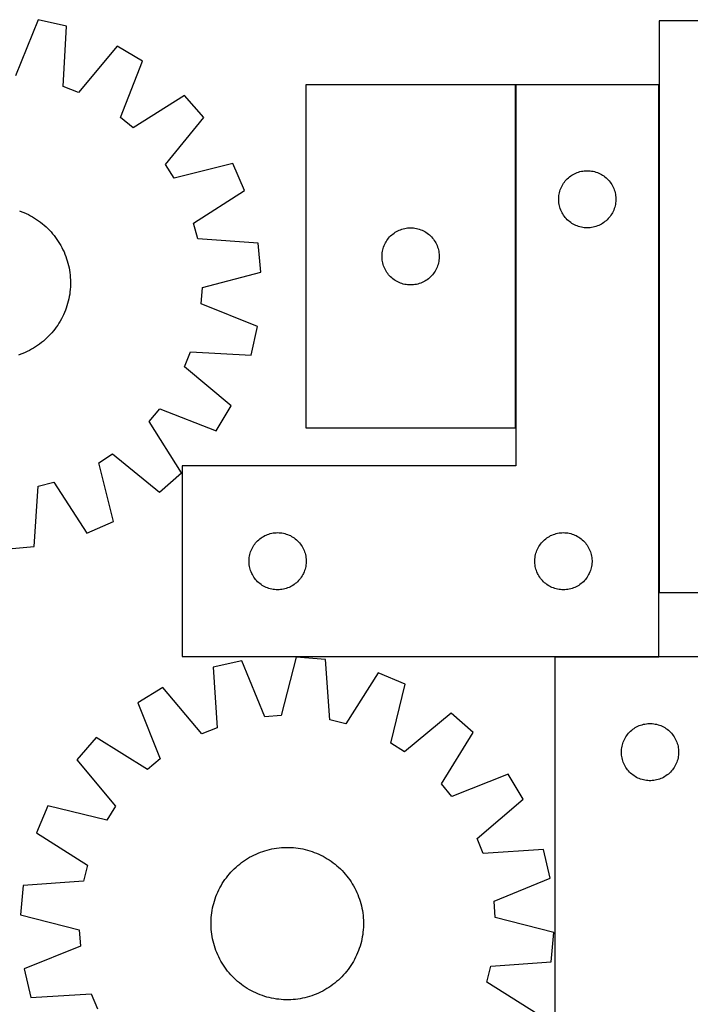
# Model space of a CAD drawing. Header units: millimetres. Extents: x 7 to 1493, y 7 to 2993.
# Tile 11 of 13: x 622 to 974, y 2475 to 2992. Entities that reach past the tile are written whole.
import ezdxf

# ---------------------------------------------------------------- set-up
doc = ezdxf.new("R2010")
doc.units = ezdxf.units.MM
doc.layers.add('COMMON', color=5, linetype='CONTINUOUS', true_color=0x0000ff)
doc.layers.add('CUT', color=7, linetype='CONTINUOUS', true_color=0x000000)

msp = doc.modelspace()

# ---------------------------------------------------------------- linework, layer by layer
at = {"layer": 'COMMON'}
for p, q in [((882.516148, 2777.366518), (882.516148, 2957.366518)), ((957.716149, 2691.036676), (957.716149, 2957.366518)), ((903.055389, 2657.266517), (957.616148, 2657.266517))]:
    msp.add_line(p, q, dxfattribs=at)
at = {"layer": 'CUT'}
for p, q in [((631.925853, 2991.619238), (620.075106, 2962.148328)), ((646.941957, 2988.265556), (631.925853, 2991.619238)), ((645.128052, 2956.553027), (646.941957, 2988.265556)), ((957.816149, 2991.036676), (957.816149, 2691.036676)), ((1207.816149, 2991.036676), (957.816149, 2991.036676)), ((673.478581, 2977.764442), (653.100839, 2953.398023)), ((686.723399, 2969.934669), (673.478581, 2977.764442)), ((675.198563, 2940.334789), (686.723399, 2969.934669)), ((653.100839, 2953.398023), (645.128052, 2956.553027)), ((882.416147, 2957.366518), (772.416147, 2957.366518)), ((772.416147, 2957.366518), (772.416147, 2777.366518)), ((882.416147, 2777.366518), (882.416147, 2957.366518)), ((957.616148, 2957.366518), (882.616148, 2957.366518)), ((882.616148, 2957.366518), (882.616148, 2757.366518)), ((957.616148, 2657.366518), (957.616148, 2957.366518)), ((708.716206, 2951.747249), (681.806184, 2934.870476)), ((718.893244, 2940.207819), (708.716206, 2951.747249)), ((681.806184, 2934.870476), (675.198563, 2940.334789)), ((698.785607, 2915.61803), (718.893244, 2940.207819)), ((703.381263, 2908.379292), (698.785607, 2915.61803)), ((734.189424, 2916.114403), (703.381263, 2908.379292)), ((740.302482, 2901.994875), (734.189424, 2916.114403)), ((911.424831, 2909.591943), (912.065705, 2910.023151)), ((912.065705, 2910.023151), (912.727927, 2910.420797)), ((912.727927, 2910.420797), (913.409741, 2910.783824)), ((913.409741, 2910.783824), (914.109339, 2911.111272)), ((914.109339, 2911.111272), (914.824867, 2911.40227)), ((914.824867, 2911.40227), (915.554425, 2911.656049)), ((915.554425, 2911.656049), (916.296081, 2911.871934)), ((916.296081, 2911.871934), (917.047867, 2912.049353)), ((917.047867, 2912.049353), (917.807789, 2912.187837)), ((917.807789, 2912.187837), (918.573833, 2912.287016)), ((918.573833, 2912.287016), (919.343967, 2912.346629)), ((919.343967, 2912.346629), (920.116148, 2912.366518)), ((920.116148, 2912.366518), (920.888329, 2912.346629)), ((920.888329, 2912.346629), (921.658463, 2912.287016)), ((921.658463, 2912.287016), (922.424507, 2912.187837)), ((922.424507, 2912.187837), (923.184429, 2912.049353)), ((923.184429, 2912.049353), (923.936215, 2911.871934)), ((923.936215, 2911.871934), (924.67787, 2911.656049)), ((924.67787, 2911.656049), (925.407429, 2911.40227)), ((925.407429, 2911.40227), (926.122957, 2911.111272)), ((926.122957, 2911.111272), (926.822555, 2910.783824)), ((926.822555, 2910.783824), (927.504369, 2910.420797)), ((927.504369, 2910.420797), (928.166591, 2910.023151)), ((928.166591, 2910.023151), (928.807464, 2909.591943)), ((906.875966, 2904.416169), (907.256428, 2905.08841)), ((907.256428, 2905.08841), (907.670993, 2905.740174)), ((907.670993, 2905.740174), (908.118559, 2906.369732)), ((908.118559, 2906.369732), (908.597941, 2906.975416)), ((908.597941, 2906.975416), (909.107867, 2907.555618)), ((909.107867, 2907.555618), (909.646986, 2908.108801)), ((909.646986, 2908.108801), (910.213866, 2908.633497)), ((910.213866, 2908.633497), (910.807006, 2909.128315)), ((910.807006, 2909.128315), (911.424831, 2909.591943)), ((928.807464, 2909.591943), (929.42529, 2909.128315)), ((929.42529, 2909.128315), (930.01843, 2908.633497)), ((930.01843, 2908.633497), (930.58531, 2908.108801)), ((930.58531, 2908.108801), (931.124428, 2907.555618)), ((931.124428, 2907.555618), (931.634355, 2906.975416)), ((931.634355, 2906.975416), (932.113737, 2906.369732)), ((932.113737, 2906.369732), (932.561303, 2905.740174)), ((932.561303, 2905.740174), (932.975867, 2905.08841)), ((932.975867, 2905.08841), (933.35633, 2904.416169)), ((713.580321, 2884.822198), (740.302482, 2901.994875)), ((905.240308, 2899.292493), (905.359179, 2900.055729)), ((905.359179, 2900.055729), (905.517182, 2900.811834)), ((905.517182, 2900.811834), (905.7139, 2901.558803)), ((905.7139, 2901.558803), (905.948809, 2902.294654)), ((905.948809, 2902.294654), (906.221288, 2903.017437)), ((906.221288, 2903.017437), (906.530614, 2903.725234)), ((906.530614, 2903.725234), (906.875966, 2904.416169)), ((933.35633, 2904.416169), (933.701682, 2903.725234)), ((933.701682, 2903.725234), (934.011007, 2903.017437)), ((934.011007, 2903.017437), (934.283486, 2902.294654)), ((934.283486, 2902.294654), (934.518396, 2901.558803)), ((934.518396, 2901.558803), (934.715114, 2900.811834)), ((934.715114, 2900.811834), (934.873117, 2900.055729)), ((934.873117, 2900.055729), (934.991988, 2899.292493)), ((905.121121, 2897.752737), (905.160885, 2898.52415)), ((905.121121, 2896.980299), (905.121121, 2897.752737)), ((905.160885, 2896.208886), (905.121121, 2896.980299)), ((905.160885, 2898.52415), (905.240308, 2899.292493)), ((905.240308, 2895.440543), (905.160885, 2896.208886)), ((905.359179, 2894.677307), (905.240308, 2895.440543)), ((905.517182, 2893.921202), (905.359179, 2894.677307)), ((934.873117, 2894.677307), (934.715114, 2893.921202)), ((934.991988, 2895.440543), (934.873117, 2894.677307)), ((934.991988, 2899.292493), (935.071411, 2898.52415)), ((935.071411, 2896.208886), (934.991988, 2895.440543)), ((935.071411, 2898.52415), (935.111175, 2897.752737)), ((935.111175, 2896.980299), (935.071411, 2896.208886)), ((935.111175, 2897.752737), (935.111175, 2896.980299)), ((622.211125, 2891.257893), (623.390121, 2890.823178)), ((623.390121, 2890.823178), (624.554879, 2890.351644)), ((624.554879, 2890.351644), (625.704252, 2889.843757)), ((625.704252, 2889.843757), (626.837104, 2889.300018)), ((626.837104, 2889.300018), (627.952319, 2888.720963)), ((905.7139, 2893.174234), (905.517182, 2893.921202)), ((905.948809, 2892.438382), (905.7139, 2893.174234)), ((906.221288, 2891.7156), (905.948809, 2892.438382)), ((906.530614, 2891.007802), (906.221288, 2891.7156)), ((906.875966, 2890.316867), (906.530614, 2891.007802)), ((907.256428, 2889.644626), (906.875966, 2890.316867)), ((907.670993, 2888.992862), (907.256428, 2889.644626)), ((932.975867, 2889.644626), (932.561303, 2888.992862)), ((933.35633, 2890.316867), (932.975867, 2889.644626)), ((933.701682, 2891.007802), (933.35633, 2890.316867)), ((934.011007, 2891.7156), (933.701682, 2891.007802)), ((934.283486, 2892.438382), (934.011007, 2891.7156)), ((934.518396, 2893.174234), (934.283486, 2892.438382)), ((934.715114, 2893.921202), (934.518396, 2893.174234)), ((627.952319, 2888.720963), (629.048794, 2888.107165)), ((629.048794, 2888.107165), (630.125448, 2887.459228)), ((630.125448, 2887.459228), (631.181219, 2886.777792)), ((631.181219, 2886.777792), (632.215065, 2886.06353)), ((632.215065, 2886.06353), (633.225965, 2885.317147)), ((633.225965, 2885.317147), (634.212921, 2884.539378)), ((634.212921, 2884.539378), (635.174961, 2883.730993)), ((715.714156, 2876.517613), (713.580321, 2884.822198)), ((908.118559, 2888.363304), (907.670993, 2888.992862)), ((908.597941, 2887.75762), (908.118559, 2888.363304)), ((909.107867, 2887.177418), (908.597941, 2887.75762)), ((909.646986, 2886.624235), (909.107867, 2887.177418)), ((910.213866, 2886.099539), (909.646986, 2886.624235)), ((910.807006, 2885.604721), (910.213866, 2886.099539)), ((911.424831, 2885.141093), (910.807006, 2885.604721)), ((912.065705, 2884.709885), (911.424831, 2885.141093)), ((912.727927, 2884.312239), (912.065705, 2884.709885)), ((913.409741, 2883.949212), (912.727927, 2884.312239)), ((914.109339, 2883.621765), (913.409741, 2883.949212)), ((926.822555, 2883.949212), (926.122957, 2883.621765)), ((927.504369, 2884.312239), (926.822555, 2883.949212)), ((928.166591, 2884.709885), (927.504369, 2884.312239)), ((928.807464, 2885.141093), (928.166591, 2884.709885)), ((929.42529, 2885.604721), (928.807464, 2885.141093)), ((930.01843, 2886.099539), (929.42529, 2885.604721)), ((930.58531, 2886.624235), (930.01843, 2886.099539)), ((931.124428, 2887.177418), (930.58531, 2886.624235)), ((931.634355, 2887.75762), (931.124428, 2887.177418)), ((932.113737, 2888.363304), (931.634355, 2887.75762)), ((932.561303, 2888.992862), (932.113737, 2888.363304)), ((635.174961, 2883.730993), (636.111133, 2882.892788)), ((636.111133, 2882.892788), (637.020515, 2882.025591)), ((637.020515, 2882.025591), (637.902209, 2881.130257)), ((637.902209, 2881.130257), (638.755345, 2880.20767)), ((638.755345, 2880.20767), (639.579081, 2879.258741)), ((639.579081, 2879.258741), (640.372603, 2878.284406)), ((817.513865, 2878.633497), (818.107005, 2879.128315)), ((818.107005, 2879.128315), (818.72483, 2879.591943)), ((818.72483, 2879.591943), (819.365704, 2880.023151)), ((819.365704, 2880.023151), (820.027926, 2880.420797)), ((820.027926, 2880.420797), (820.70974, 2880.783824)), ((820.70974, 2880.783824), (821.409338, 2881.111272)), ((821.409338, 2881.111272), (822.124866, 2881.40227)), ((822.124866, 2881.40227), (822.854424, 2881.656049)), ((822.854424, 2881.656049), (823.59608, 2881.871934)), ((823.59608, 2881.871934), (824.347866, 2882.049353)), ((824.347866, 2882.049353), (825.107788, 2882.187837)), ((825.107788, 2882.187837), (825.873832, 2882.287016)), ((825.873832, 2882.287016), (826.643966, 2882.346629)), ((826.643966, 2882.346629), (827.416147, 2882.366518)), ((827.416147, 2882.366518), (828.188328, 2882.346629)), ((828.188328, 2882.346629), (828.958462, 2882.287016)), ((828.958462, 2882.287016), (829.724506, 2882.187837)), ((829.724506, 2882.187837), (830.484428, 2882.049353)), ((830.484428, 2882.049353), (831.236214, 2881.871934)), ((831.236214, 2881.871934), (831.977869, 2881.656049)), ((831.977869, 2881.656049), (832.707428, 2881.40227)), ((832.707428, 2881.40227), (833.422956, 2881.111272)), ((833.422956, 2881.111272), (834.122554, 2880.783824)), ((834.122554, 2880.783824), (834.804368, 2880.420797)), ((834.804368, 2880.420797), (835.46659, 2880.023151)), ((835.46659, 2880.023151), (836.107463, 2879.591943)), ((836.107463, 2879.591943), (836.725289, 2879.128315)), ((836.725289, 2879.128315), (837.318429, 2878.633497)), ((914.824867, 2883.330766), (914.109339, 2883.621765)), ((915.554425, 2883.076987), (914.824867, 2883.330766)), ((916.296081, 2882.861102), (915.554425, 2883.076987)), ((917.047867, 2882.683683), (916.296081, 2882.861102)), ((917.807789, 2882.5452), (917.047867, 2882.683683)), ((918.573833, 2882.44602), (917.807789, 2882.5452)), ((919.343967, 2882.386407), (918.573833, 2882.44602)), ((920.116148, 2882.366518), (919.343967, 2882.386407)), ((920.888329, 2882.386407), (920.116148, 2882.366518)), ((921.658463, 2882.44602), (920.888329, 2882.386407)), ((922.424507, 2882.5452), (921.658463, 2882.44602)), ((923.184429, 2882.683683), (922.424507, 2882.5452)), ((923.936215, 2882.861102), (923.184429, 2882.683683)), ((924.67787, 2883.076987), (923.936215, 2882.861102)), ((925.407429, 2883.330766), (924.67787, 2883.076987)), ((926.122957, 2883.621765), (925.407429, 2883.330766)), ((640.372603, 2878.284406), (641.13513, 2877.285627)), ((641.13513, 2877.285627), (641.865908, 2876.263389)), ((641.865908, 2876.263389), (642.564216, 2875.218701)), ((642.564216, 2875.218701), (643.229364, 2874.152594)), ((643.229364, 2874.152594), (643.860698, 2873.06612)), ((747.404739, 2874.353895), (715.714156, 2876.517613)), ((748.855429, 2859.036387), (747.404739, 2874.353895)), ((813.521287, 2873.017437), (813.830613, 2873.725234)), ((813.830613, 2873.725234), (814.175965, 2874.416169)), ((814.175965, 2874.416169), (814.556427, 2875.08841)), ((814.556427, 2875.08841), (814.970992, 2875.740174)), ((814.970992, 2875.740174), (815.418558, 2876.369732)), ((815.418558, 2876.369732), (815.89794, 2876.975416)), ((815.89794, 2876.975416), (816.407866, 2877.555618)), ((816.407866, 2877.555618), (816.946985, 2878.108801)), ((816.946985, 2878.108801), (817.513865, 2878.633497)), ((837.318429, 2878.633497), (837.885309, 2878.108801)), ((837.885309, 2878.108801), (838.424427, 2877.555618)), ((838.424427, 2877.555618), (838.934354, 2876.975416)), ((838.934354, 2876.975416), (839.413736, 2876.369732)), ((839.413736, 2876.369732), (839.861302, 2875.740174)), ((839.861302, 2875.740174), (840.275866, 2875.08841)), ((840.275866, 2875.08841), (840.656329, 2874.416169)), ((840.656329, 2874.416169), (841.001681, 2873.725234)), ((841.001681, 2873.725234), (841.311006, 2873.017437)), ((643.860698, 2873.06612), (644.457593, 2871.960352)), ((644.457593, 2871.960352), (645.01946, 2870.836381)), ((645.01946, 2870.836381), (645.545746, 2869.695315)), ((645.545746, 2869.695315), (646.03593, 2868.538282)), ((646.03593, 2868.538282), (646.489529, 2867.366422)), ((812.42112, 2867.752737), (812.460884, 2868.52415)), ((812.460884, 2868.52415), (812.540307, 2869.292493)), ((812.540307, 2869.292493), (812.659178, 2870.055729)), ((812.659178, 2870.055729), (812.817181, 2870.811834)), ((812.817181, 2870.811834), (813.013899, 2871.558803)), ((813.013899, 2871.558803), (813.248808, 2872.294654)), ((813.248808, 2872.294654), (813.521287, 2873.017437)), ((841.311006, 2873.017437), (841.583485, 2872.294654)), ((841.583485, 2872.294654), (841.818395, 2871.558803)), ((841.818395, 2871.558803), (842.015113, 2870.811834)), ((842.015113, 2870.811834), (842.173116, 2870.055729)), ((842.173116, 2870.055729), (842.291987, 2869.292493)), ((842.291987, 2869.292493), (842.37141, 2868.52415)), ((842.37141, 2868.52415), (842.411174, 2867.752737)), ((646.489529, 2867.366422), (646.906095, 2866.180893)), ((646.906095, 2866.180893), (647.285217, 2864.982864)), ((647.285217, 2864.982864), (647.626521, 2863.773518)), ((647.626521, 2863.773518), (647.92967, 2862.554048)), ((812.42112, 2866.980299), (812.42112, 2867.752737)), ((812.460884, 2866.208886), (812.42112, 2866.980299)), ((812.540307, 2865.440543), (812.460884, 2866.208886)), ((812.659178, 2864.677307), (812.540307, 2865.440543)), ((812.817181, 2863.921202), (812.659178, 2864.677307)), ((813.013899, 2863.174234), (812.817181, 2863.921202)), ((842.015113, 2863.921202), (841.818395, 2863.174234)), ((842.173116, 2864.677307), (842.015113, 2863.921202)), ((842.291987, 2865.440543), (842.173116, 2864.677307)), ((842.37141, 2866.208886), (842.291987, 2865.440543)), ((842.411174, 2866.980299), (842.37141, 2866.208886)), ((842.411174, 2867.752737), (842.411174, 2866.980299)), ((647.92967, 2862.554048), (648.194365, 2861.325657)), ((648.194365, 2861.325657), (648.420344, 2860.089558)), ((648.420344, 2860.089558), (648.607386, 2858.846971)), ((648.607386, 2858.846971), (648.755304, 2857.599122)), ((718.134494, 2850.961802), (748.855429, 2859.036387)), ((813.248808, 2862.438382), (813.013899, 2863.174234)), ((813.521287, 2861.7156), (813.248808, 2862.438382)), ((813.830613, 2861.007802), (813.521287, 2861.7156)), ((814.175965, 2860.316867), (813.830613, 2861.007802)), ((814.556427, 2859.644626), (814.175965, 2860.316867)), ((814.970992, 2858.992862), (814.556427, 2859.644626)), ((815.418558, 2858.363304), (814.970992, 2858.992862)), ((815.89794, 2857.75762), (815.418558, 2858.363304)), ((839.413736, 2858.363304), (838.934354, 2857.75762)), ((839.861302, 2858.992862), (839.413736, 2858.363304)), ((840.275866, 2859.644626), (839.861302, 2858.992862)), ((840.656329, 2860.316867), (840.275866, 2859.644626)), ((841.001681, 2861.007802), (840.656329, 2860.316867)), ((841.311006, 2861.7156), (841.001681, 2861.007802)), ((841.583485, 2862.438382), (841.311006, 2861.7156)), ((841.818395, 2863.174234), (841.583485, 2862.438382)), ((648.755304, 2857.599122), (648.863954, 2856.347243)), ((648.863954, 2856.347243), (648.933228, 2855.092569)), ((648.933228, 2855.092569), (648.963057, 2853.836337)), ((648.963057, 2853.836337), (648.953412, 2852.579789)), ((816.407866, 2857.177418), (815.89794, 2857.75762)), ((816.946985, 2856.624235), (816.407866, 2857.177418)), ((817.513865, 2856.099539), (816.946985, 2856.624235)), ((818.107005, 2855.604721), (817.513865, 2856.099539)), ((818.72483, 2855.141093), (818.107005, 2855.604721)), ((819.365704, 2854.709885), (818.72483, 2855.141093)), ((820.027926, 2854.312239), (819.365704, 2854.709885)), ((820.70974, 2853.949212), (820.027926, 2854.312239)), ((821.409338, 2853.621765), (820.70974, 2853.949212)), ((822.124866, 2853.330766), (821.409338, 2853.621765)), ((822.854424, 2853.076987), (822.124866, 2853.330766)), ((823.59608, 2852.861102), (822.854424, 2853.076987)), ((831.977869, 2853.076987), (831.236214, 2852.861102)), ((832.707428, 2853.330766), (831.977869, 2853.076987)), ((833.422956, 2853.621765), (832.707428, 2853.330766)), ((834.122554, 2853.949212), (833.422956, 2853.621765)), ((834.804368, 2854.312239), (834.122554, 2853.949212)), ((835.46659, 2854.709885), (834.804368, 2854.312239)), ((836.107463, 2855.141093), (835.46659, 2854.709885)), ((836.725289, 2855.604721), (836.107463, 2855.141093)), ((837.318429, 2856.099539), (836.725289, 2855.604721)), ((837.885309, 2856.624235), (837.318429, 2856.099539)), ((838.424427, 2857.177418), (837.885309, 2856.624235)), ((838.934354, 2857.75762), (838.424427, 2857.177418)), ((648.687924, 2848.820636), (648.520868, 2847.575205)), ((648.815778, 2850.0707), (648.687924, 2848.820636)), ((648.904303, 2851.324163), (648.815778, 2850.0707)), ((648.953412, 2852.579789), (648.904303, 2851.324163)), ((717.597634, 2842.404282), (718.134494, 2850.961802)), ((824.347866, 2852.683683), (823.59608, 2852.861102)), ((825.107788, 2852.5452), (824.347866, 2852.683683)), ((825.873832, 2852.44602), (825.107788, 2852.5452)), ((826.643966, 2852.386407), (825.873832, 2852.44602)), ((827.416147, 2852.366518), (826.643966, 2852.386407)), ((828.188328, 2852.386407), (827.416147, 2852.366518)), ((828.958462, 2852.44602), (828.188328, 2852.386407)), ((829.724506, 2852.5452), (828.958462, 2852.44602)), ((830.484428, 2852.683683), (829.724506, 2852.5452)), ((831.236214, 2852.861102), (830.484428, 2852.683683)), ((647.464494, 2842.664296), (647.104667, 2841.460331)), ((647.786327, 2843.878969), (647.464494, 2842.664296)), ((648.069847, 2845.103151), (647.786327, 2843.878969)), ((648.314775, 2846.335635), (648.069847, 2845.103151)), ((648.520868, 2847.575205), (648.314775, 2846.335635)), ((645.80095, 2837.924509), (645.293063, 2836.775136)), ((646.272484, 2839.089268), (645.80095, 2837.924509)), ((646.707199, 2840.268263), (646.272484, 2839.089268)), ((647.104667, 2841.460331), (646.707199, 2840.268263)), ((747.068544, 2830.553535), (717.597634, 2842.404282)), ((642.908534, 2832.35394), (642.227098, 2831.298169)), ((643.556471, 2833.430594), (642.908534, 2832.35394)), ((644.170269, 2834.52707), (643.556471, 2833.430594)), ((644.749324, 2835.642284), (644.170269, 2834.52707)), ((645.293063, 2836.775136), (644.749324, 2835.642284)), ((639.180299, 2827.304428), (638.342094, 2826.368255)), ((639.988684, 2828.266467), (639.180299, 2827.304428)), ((640.766453, 2829.253424), (639.988684, 2828.266467)), ((641.512836, 2830.264324), (640.766453, 2829.253424)), ((642.227098, 2831.298169), (641.512836, 2830.264324)), ((743.714862, 2815.537432), (747.068544, 2830.553535)), ((633.733712, 2822.106785), (632.734933, 2821.344258)), ((634.708047, 2822.900308), (633.733712, 2822.106785)), ((635.656976, 2823.724043), (634.708047, 2822.900308)), ((636.579563, 2824.577179), (635.656976, 2823.724043)), ((637.474897, 2825.458873), (636.579563, 2824.577179)), ((638.342094, 2826.368255), (637.474897, 2825.458873)), ((625.144621, 2816.933642), (623.987588, 2816.443458)), ((626.285687, 2817.459928), (625.144621, 2816.933642)), ((627.409658, 2818.021795), (626.285687, 2817.459928)), ((628.515426, 2818.61869), (627.409658, 2818.021795)), ((629.6019, 2819.250024), (628.515426, 2818.61869)), ((630.668007, 2819.915173), (629.6019, 2819.250024)), ((631.712695, 2820.613481), (630.668007, 2819.915173)), ((632.734933, 2821.344258), (631.712695, 2820.613481)), ((708.847329, 2809.37855), (712.002333, 2817.351336)), ((712.002333, 2817.351336), (743.714862, 2815.537432)), ((622.815728, 2815.98986), (621.630199, 2815.573294)), ((623.987588, 2816.443458), (622.815728, 2815.98986)), ((733.213748, 2789.000807), (708.847329, 2809.37855)), ((690.319782, 2780.673204), (695.784095, 2787.280825)), ((695.784095, 2787.280825), (725.383975, 2775.755989)), ((725.383975, 2775.755989), (733.213748, 2789.000807)), ((707.196555, 2753.763182), (690.319782, 2780.673204)), ((772.416147, 2777.366518), (882.416147, 2777.366518)), ((663.828598, 2759.098126), (671.067336, 2763.693781)), ((671.067336, 2763.693781), (695.657125, 2743.586144)), ((671.563709, 2728.289964), (663.828598, 2759.098126)), ((882.616148, 2757.366518), (707.616148, 2757.366518)), ((707.616148, 2757.366518), (707.616148, 2657.366518)), ((695.657125, 2743.586144), (707.196555, 2753.763182)), ((629.803201, 2715.074649), (631.966919, 2746.765232)), ((631.966919, 2746.765232), (640.271504, 2748.899067)), ((640.271504, 2748.899067), (657.444181, 2722.176906)), ((657.444181, 2722.176906), (671.563709, 2728.289964)), ((747.146986, 2718.108801), (747.713866, 2718.633497)), ((747.713866, 2718.633497), (748.307006, 2719.128315)), ((748.307006, 2719.128315), (748.924831, 2719.591943)), ((748.924831, 2719.591943), (749.565705, 2720.023151)), ((749.565705, 2720.023151), (750.227927, 2720.420797)), ((750.227927, 2720.420797), (750.909741, 2720.783824)), ((750.909741, 2720.783824), (751.609339, 2721.111272)), ((751.609339, 2721.111272), (752.324867, 2721.40227)), ((752.324867, 2721.40227), (753.054425, 2721.656049)), ((753.054425, 2721.656049), (753.796081, 2721.871934)), ((753.796081, 2721.871934), (754.547867, 2722.049353)), ((754.547867, 2722.049353), (755.307789, 2722.187837)), ((755.307789, 2722.187837), (756.073833, 2722.287016)), ((756.073833, 2722.287016), (756.843967, 2722.346629)), ((756.843967, 2722.346629), (757.616148, 2722.366518)), ((757.616148, 2722.366518), (758.388329, 2722.346629)), ((758.388329, 2722.346629), (759.158463, 2722.287016)), ((759.158463, 2722.287016), (759.924507, 2722.187837)), ((759.924507, 2722.187837), (760.684429, 2722.049353)), ((760.684429, 2722.049353), (761.436215, 2721.871934)), ((761.436215, 2721.871934), (762.17787, 2721.656049)), ((762.17787, 2721.656049), (762.907429, 2721.40227)), ((762.907429, 2721.40227), (763.622957, 2721.111272)), ((763.622957, 2721.111272), (764.322555, 2720.783824)), ((764.322555, 2720.783824), (765.004369, 2720.420797)), ((765.004369, 2720.420797), (765.666591, 2720.023151)), ((765.666591, 2720.023151), (766.307464, 2719.591943)), ((766.307464, 2719.591943), (766.92529, 2719.128315)), ((766.92529, 2719.128315), (767.51843, 2718.633497)), ((767.51843, 2718.633497), (768.08531, 2718.108801)), ((897.146986, 2718.108801), (897.713866, 2718.633497)), ((897.713866, 2718.633497), (898.307006, 2719.128315)), ((898.307006, 2719.128315), (898.924831, 2719.591943)), ((898.924831, 2719.591943), (899.565705, 2720.023151)), ((899.565705, 2720.023151), (900.227927, 2720.420797)), ((900.227927, 2720.420797), (900.909741, 2720.783824)), ((900.909741, 2720.783824), (901.609339, 2721.111272)), ((901.609339, 2721.111272), (902.324867, 2721.40227)), ((902.324867, 2721.40227), (903.054425, 2721.656049)), ((903.054425, 2721.656049), (903.796081, 2721.871934)), ((903.796081, 2721.871934), (904.547867, 2722.049353)), ((904.547867, 2722.049353), (905.307789, 2722.187837)), ((905.307789, 2722.187837), (906.073833, 2722.287016)), ((906.073833, 2722.287016), (906.843967, 2722.346629)), ((906.843967, 2722.346629), (907.616148, 2722.366518)), ((907.616148, 2722.366518), (908.388329, 2722.346629)), ((908.388329, 2722.346629), (909.158463, 2722.287016)), ((909.158463, 2722.287016), (909.924507, 2722.187837)), ((909.924507, 2722.187837), (910.684429, 2722.049353)), ((910.684429, 2722.049353), (911.436215, 2721.871934)), ((911.436215, 2721.871934), (912.17787, 2721.656049)), ((912.17787, 2721.656049), (912.907429, 2721.40227)), ((912.907429, 2721.40227), (913.622957, 2721.111272)), ((913.622957, 2721.111272), (914.322555, 2720.783824)), ((914.322555, 2720.783824), (915.004369, 2720.420797)), ((915.004369, 2720.420797), (915.666591, 2720.023151)), ((915.666591, 2720.023151), (916.307464, 2719.591943)), ((916.307464, 2719.591943), (916.92529, 2719.128315)), ((916.92529, 2719.128315), (917.51843, 2718.633497)), ((917.51843, 2718.633497), (918.08531, 2718.108801)), ((614.485693, 2713.623959), (629.803201, 2715.074649)), ((743.721288, 2713.017437), (744.030614, 2713.725234)), ((744.030614, 2713.725234), (744.375966, 2714.416169)), ((744.375966, 2714.416169), (744.756428, 2715.08841)), ((744.756428, 2715.08841), (745.170993, 2715.740174)), ((745.170993, 2715.740174), (745.618559, 2716.369732)), ((745.618559, 2716.369732), (746.097941, 2716.975416)), ((746.097941, 2716.975416), (746.607867, 2717.555618)), ((746.607867, 2717.555618), (747.146986, 2718.108801)), ((768.08531, 2718.108801), (768.624428, 2717.555618)), ((768.624428, 2717.555618), (769.134355, 2716.975416)), ((769.134355, 2716.975416), (769.613737, 2716.369732)), ((769.613737, 2716.369732), (770.061303, 2715.740174)), ((770.061303, 2715.740174), (770.475867, 2715.08841)), ((770.475867, 2715.08841), (770.85633, 2714.416169)), ((770.85633, 2714.416169), (771.201682, 2713.725234)), ((771.201682, 2713.725234), (771.511007, 2713.017437)), ((893.721288, 2713.017437), (894.030614, 2713.725234)), ((894.030614, 2713.725234), (894.375966, 2714.416169)), ((894.375966, 2714.416169), (894.756428, 2715.08841)), ((894.756428, 2715.08841), (895.170993, 2715.740174)), ((895.170993, 2715.740174), (895.618559, 2716.369732)), ((895.618559, 2716.369732), (896.097941, 2716.975416)), ((896.097941, 2716.975416), (896.607867, 2717.555618)), ((896.607867, 2717.555618), (897.146986, 2718.108801)), ((918.08531, 2718.108801), (918.624428, 2717.555618)), ((918.624428, 2717.555618), (919.134355, 2716.975416)), ((919.134355, 2716.975416), (919.613737, 2716.369732)), ((919.613737, 2716.369732), (920.061303, 2715.740174)), ((920.061303, 2715.740174), (920.475867, 2715.08841)), ((920.475867, 2715.08841), (920.85633, 2714.416169)), ((920.85633, 2714.416169), (921.201682, 2713.725234)), ((921.201682, 2713.725234), (921.511007, 2713.017437)), ((742.621121, 2707.752737), (742.660885, 2708.52415)), ((742.660885, 2708.52415), (742.740308, 2709.292493)), ((742.740308, 2709.292493), (742.859179, 2710.055729)), ((742.859179, 2710.055729), (743.017182, 2710.811834)), ((743.017182, 2710.811834), (743.2139, 2711.558803)), ((743.2139, 2711.558803), (743.448809, 2712.294654)), ((743.448809, 2712.294654), (743.721288, 2713.017437)), ((771.511007, 2713.017437), (771.783486, 2712.294654)), ((771.783486, 2712.294654), (772.018396, 2711.558803)), ((772.018396, 2711.558803), (772.215114, 2710.811834)), ((772.215114, 2710.811834), (772.373117, 2710.055729)), ((772.373117, 2710.055729), (772.491988, 2709.292493)), ((772.491988, 2709.292493), (772.571411, 2708.52415)), ((772.571411, 2708.52415), (772.611175, 2707.752737)), ((892.621121, 2707.752737), (892.660885, 2708.52415)), ((892.660885, 2708.52415), (892.740308, 2709.292493)), ((892.740308, 2709.292493), (892.859179, 2710.055729)), ((892.859179, 2710.055729), (893.017182, 2710.811834)), ((893.017182, 2710.811834), (893.2139, 2711.558803)), ((893.2139, 2711.558803), (893.448809, 2712.294654)), ((893.448809, 2712.294654), (893.721288, 2713.017437)), ((921.511007, 2713.017437), (921.783486, 2712.294654)), ((921.783486, 2712.294654), (922.018396, 2711.558803)), ((922.018396, 2711.558803), (922.215114, 2710.811834)), ((922.215114, 2710.811834), (922.373117, 2710.055729)), ((922.373117, 2710.055729), (922.491988, 2709.292493)), ((922.491988, 2709.292493), (922.571411, 2708.52415)), ((922.571411, 2708.52415), (922.611175, 2707.752737)), ((742.621121, 2706.980299), (742.621121, 2707.752737)), ((742.660885, 2706.208886), (742.621121, 2706.980299)), ((742.740308, 2705.440543), (742.660885, 2706.208886)), ((742.859179, 2704.677307), (742.740308, 2705.440543)), ((743.017182, 2703.921202), (742.859179, 2704.677307)), ((743.2139, 2703.174234), (743.017182, 2703.921202)), ((743.448809, 2702.438382), (743.2139, 2703.174234)), ((772.018396, 2703.174234), (771.783486, 2702.438382)), ((772.215114, 2703.921202), (772.018396, 2703.174234)), ((772.373117, 2704.677307), (772.215114, 2703.921202)), ((772.491988, 2705.440543), (772.373117, 2704.677307)), ((772.571411, 2706.208886), (772.491988, 2705.440543)), ((772.611175, 2706.980299), (772.571411, 2706.208886)), ((772.611175, 2707.752737), (772.611175, 2706.980299)), ((892.621121, 2706.980299), (892.621121, 2707.752737)), ((892.660885, 2706.208886), (892.621121, 2706.980299)), ((892.740308, 2705.440543), (892.660885, 2706.208886)), ((892.859179, 2704.677307), (892.740308, 2705.440543)), ((893.017182, 2703.921202), (892.859179, 2704.677307)), ((893.2139, 2703.174234), (893.017182, 2703.921202)), ((893.448809, 2702.438382), (893.2139, 2703.174234)), ((922.018396, 2703.174234), (921.783486, 2702.438382)), ((922.215114, 2703.921202), (922.018396, 2703.174234)), ((922.373117, 2704.677307), (922.215114, 2703.921202)), ((922.491988, 2705.440543), (922.373117, 2704.677307)), ((922.571411, 2706.208886), (922.491988, 2705.440543)), ((922.611175, 2706.980299), (922.571411, 2706.208886)), ((922.611175, 2707.752737), (922.611175, 2706.980299)), ((743.721288, 2701.7156), (743.448809, 2702.438382)), ((744.030614, 2701.007802), (743.721288, 2701.7156)), ((744.375966, 2700.316867), (744.030614, 2701.007802)), ((744.756428, 2699.644626), (744.375966, 2700.316867)), ((745.170993, 2698.992862), (744.756428, 2699.644626)), ((745.618559, 2698.363304), (745.170993, 2698.992862)), ((746.097941, 2697.75762), (745.618559, 2698.363304)), ((769.613737, 2698.363304), (769.134355, 2697.75762)), ((770.061303, 2698.992862), (769.613737, 2698.363304)), ((770.475867, 2699.644626), (770.061303, 2698.992862)), ((770.85633, 2700.316867), (770.475867, 2699.644626)), ((771.201682, 2701.007802), (770.85633, 2700.316867)), ((771.511007, 2701.7156), (771.201682, 2701.007802)), ((771.783486, 2702.438382), (771.511007, 2701.7156)), ((893.721288, 2701.7156), (893.448809, 2702.438382)), ((894.030614, 2701.007802), (893.721288, 2701.7156)), ((894.375966, 2700.316867), (894.030614, 2701.007802)), ((894.756428, 2699.644626), (894.375966, 2700.316867)), ((895.170993, 2698.992862), (894.756428, 2699.644626)), ((895.618559, 2698.363304), (895.170993, 2698.992862)), ((896.097941, 2697.75762), (895.618559, 2698.363304)), ((919.613737, 2698.363304), (919.134355, 2697.75762)), ((920.061303, 2698.992862), (919.613737, 2698.363304)), ((920.475867, 2699.644626), (920.061303, 2698.992862)), ((920.85633, 2700.316867), (920.475867, 2699.644626)), ((921.201682, 2701.007802), (920.85633, 2700.316867)), ((921.511007, 2701.7156), (921.201682, 2701.007802)), ((921.783486, 2702.438382), (921.511007, 2701.7156)), ((746.607867, 2697.177418), (746.097941, 2697.75762)), ((747.146986, 2696.624235), (746.607867, 2697.177418)), ((747.713866, 2696.099539), (747.146986, 2696.624235)), ((748.307006, 2695.604721), (747.713866, 2696.099539)), ((748.924831, 2695.141093), (748.307006, 2695.604721)), ((749.565705, 2694.709885), (748.924831, 2695.141093)), ((750.227927, 2694.312239), (749.565705, 2694.709885)), ((750.909741, 2693.949212), (750.227927, 2694.312239)), ((751.609339, 2693.621765), (750.909741, 2693.949212)), ((752.324867, 2693.330766), (751.609339, 2693.621765)), ((753.054425, 2693.076987), (752.324867, 2693.330766)), ((753.796081, 2692.861102), (753.054425, 2693.076987)), ((754.547867, 2692.683683), (753.796081, 2692.861102)), ((755.307789, 2692.5452), (754.547867, 2692.683683)), ((760.684429, 2692.683683), (759.924507, 2692.5452)), ((761.436215, 2692.861102), (760.684429, 2692.683683)), ((762.17787, 2693.076987), (761.436215, 2692.861102)), ((762.907429, 2693.330766), (762.17787, 2693.076987)), ((763.622957, 2693.621765), (762.907429, 2693.330766)), ((764.322555, 2693.949212), (763.622957, 2693.621765)), ((765.004369, 2694.312239), (764.322555, 2693.949212)), ((765.666591, 2694.709885), (765.004369, 2694.312239)), ((766.307464, 2695.141093), (765.666591, 2694.709885)), ((766.92529, 2695.604721), (766.307464, 2695.141093)), ((767.51843, 2696.099539), (766.92529, 2695.604721)), ((768.08531, 2696.624235), (767.51843, 2696.099539)), ((768.624428, 2697.177418), (768.08531, 2696.624235)), ((769.134355, 2697.75762), (768.624428, 2697.177418)), ((896.607867, 2697.177418), (896.097941, 2697.75762)), ((897.146986, 2696.624235), (896.607867, 2697.177418)), ((897.713866, 2696.099539), (897.146986, 2696.624235)), ((898.307006, 2695.604721), (897.713866, 2696.099539)), ((898.924831, 2695.141093), (898.307006, 2695.604721)), ((899.565705, 2694.709885), (898.924831, 2695.141093)), ((900.227927, 2694.312239), (899.565705, 2694.709885)), ((900.909741, 2693.949212), (900.227927, 2694.312239)), ((901.609339, 2693.621765), (900.909741, 2693.949212)), ((902.324867, 2693.330766), (901.609339, 2693.621765)), ((903.054425, 2693.076987), (902.324867, 2693.330766)), ((903.796081, 2692.861102), (903.054425, 2693.076987)), ((904.547867, 2692.683683), (903.796081, 2692.861102)), ((905.307789, 2692.5452), (904.547867, 2692.683683)), ((910.684429, 2692.683683), (909.924507, 2692.5452)), ((911.436215, 2692.861102), (910.684429, 2692.683683)), ((912.17787, 2693.076987), (911.436215, 2692.861102)), ((912.907429, 2693.330766), (912.17787, 2693.076987)), ((913.622957, 2693.621765), (912.907429, 2693.330766)), ((914.322555, 2693.949212), (913.622957, 2693.621765)), ((915.004369, 2694.312239), (914.322555, 2693.949212)), ((915.666591, 2694.709885), (915.004369, 2694.312239)), ((916.307464, 2695.141093), (915.666591, 2694.709885)), ((916.92529, 2695.604721), (916.307464, 2695.141093)), ((917.51843, 2696.099539), (916.92529, 2695.604721)), ((918.08531, 2696.624235), (917.51843, 2696.099539)), ((918.624428, 2697.177418), (918.08531, 2696.624235)), ((919.134355, 2697.75762), (918.624428, 2697.177418)), ((756.073833, 2692.44602), (755.307789, 2692.5452)), ((756.843967, 2692.386407), (756.073833, 2692.44602)), ((757.616148, 2692.366518), (756.843967, 2692.386407)), ((758.388329, 2692.386407), (757.616148, 2692.366518)), ((759.158463, 2692.44602), (758.388329, 2692.386407)), ((759.924507, 2692.5452), (759.158463, 2692.44602)), ((906.073833, 2692.44602), (905.307789, 2692.5452)), ((906.843967, 2692.386407), (906.073833, 2692.44602)), ((907.616148, 2692.366518), (906.843967, 2692.386407)), ((908.388329, 2692.386407), (907.616148, 2692.366518)), ((909.158463, 2692.44602), (908.388329, 2692.386407)), ((909.924507, 2692.5452), (909.158463, 2692.44602)), ((957.816149, 2691.036676), (1032.816149, 2691.036676)), ((707.616148, 2657.366518), (957.616148, 2657.366518)), ((767.355438, 2657.085932), (759.469015, 2626.316157)), ((782.681537, 2655.729012), (767.355438, 2657.085932)), ((1003.055389, 2657.166517), (903.055389, 2657.166517)), ((903.055389, 2657.166517), (903.055389, 2407.166517)), ((738.884055, 2655.124768), (723.888757, 2651.679251)), ((723.888757, 2651.679251), (725.896706, 2619.978416)), ((750.91494, 2625.726935), (738.884055, 2655.124768)), ((785.039159, 2624.052264), (782.681537, 2655.729012)), ((810.365465, 2648.796048), (793.356647, 2621.969292)), ((824.52214, 2642.769515), (810.365465, 2648.796048)), ((697.416896, 2641.015931), (684.220243, 2633.105248)), ((717.943377, 2616.774679), (697.416896, 2641.015931)), ((816.975718, 2611.914592), (824.52214, 2642.769515)), ((684.220243, 2633.105248), (695.926013, 2603.576453)), ((759.469015, 2626.316157), (750.91494, 2625.726935)), ((848.708716, 2627.621072), (824.242445, 2607.363324)), ((860.310213, 2617.514845), (848.708716, 2627.621072)), ((793.356647, 2621.969292), (785.039159, 2624.052264)), ((945.333496, 2620.026237), (946.005737, 2620.406699)), ((946.005737, 2620.406699), (946.696673, 2620.752051)), ((946.696673, 2620.752051), (947.40447, 2621.061377)), ((947.40447, 2621.061377), (948.127253, 2621.333856)), ((948.127253, 2621.333856), (948.863104, 2621.568765)), ((948.863104, 2621.568765), (949.610072, 2621.765483)), ((949.610072, 2621.765483), (950.366177, 2621.923486)), ((950.366177, 2621.923486), (951.129413, 2622.042357)), ((951.129413, 2622.042357), (951.897757, 2622.12178)), ((951.897757, 2622.12178), (952.66917, 2622.161544)), ((952.66917, 2622.161544), (953.441607, 2622.161544)), ((953.441607, 2622.161544), (954.21302, 2622.12178)), ((954.21302, 2622.12178), (954.981364, 2622.042357)), ((954.981364, 2622.042357), (955.7446, 2621.923486)), ((955.7446, 2621.923486), (956.500705, 2621.765483)), ((956.500705, 2621.765483), (957.247673, 2621.568765)), ((957.247673, 2621.568765), (957.983524, 2621.333856)), ((957.983524, 2621.333856), (958.706307, 2621.061377)), ((958.706307, 2621.061377), (959.414104, 2620.752051)), ((959.414104, 2620.752051), (960.10504, 2620.406699)), ((960.10504, 2620.406699), (960.777281, 2620.026237)), ((725.896706, 2619.978416), (717.943377, 2616.774679)), ((843.598444, 2590.502042), (860.310213, 2617.514845)), ((940.00111, 2614.554738), (940.398755, 2615.21696)), ((940.398755, 2615.21696), (940.829963, 2615.857834)), ((940.829963, 2615.857834), (941.293591, 2616.475659)), ((941.293591, 2616.475659), (941.78841, 2617.068799)), ((941.78841, 2617.068799), (942.313106, 2617.635679)), ((942.313106, 2617.635679), (942.866288, 2618.174798)), ((942.866288, 2618.174798), (943.446491, 2618.684724)), ((943.446491, 2618.684724), (944.052174, 2619.164106)), ((944.052174, 2619.164106), (944.681733, 2619.611672)), ((944.681733, 2619.611672), (945.333496, 2620.026237)), ((960.777281, 2620.026237), (961.429044, 2619.611672)), ((961.429044, 2619.611672), (962.058603, 2619.164106)), ((962.058603, 2619.164106), (962.664286, 2618.684724)), ((962.664286, 2618.684724), (963.244489, 2618.174798)), ((963.244489, 2618.174798), (963.797671, 2617.635679)), ((963.797671, 2617.635679), (964.322367, 2617.068799)), ((964.322367, 2617.068799), (964.817186, 2616.475659)), ((964.817186, 2616.475659), (965.280814, 2615.857834)), ((965.280814, 2615.857834), (965.712022, 2615.21696)), ((965.712022, 2615.21696), (966.109667, 2614.554738)), ((662.339154, 2614.783574), (652.232927, 2603.182077)), ((689.351957, 2598.071805), (662.339154, 2614.783574)), ((824.242445, 2607.363324), (816.975718, 2611.914592)), ((938.23407, 2609.474876), (938.372553, 2610.234798)), ((938.372553, 2610.234798), (938.549973, 2610.986584)), ((938.549973, 2610.986584), (938.765858, 2611.72824)), ((938.765858, 2611.72824), (939.019636, 2612.457798)), ((939.019636, 2612.457798), (939.310635, 2613.173326)), ((939.310635, 2613.173326), (939.638082, 2613.872924)), ((939.638082, 2613.872924), (940.00111, 2614.554738)), ((966.109667, 2614.554738), (966.472695, 2613.872924)), ((966.472695, 2613.872924), (966.800142, 2613.173326)), ((966.800142, 2613.173326), (967.091141, 2612.457798)), ((967.091141, 2612.457798), (967.344919, 2611.72824)), ((967.344919, 2611.72824), (967.560804, 2610.986584)), ((967.560804, 2610.986584), (967.738224, 2610.234798)), ((967.738224, 2610.234798), (967.876707, 2609.474876)), ((938.055389, 2607.166517), (938.075277, 2607.938698)), ((938.075277, 2606.394336), (938.055389, 2607.166517)), ((938.075277, 2607.938698), (938.13489, 2608.708832)), ((938.13489, 2605.624202), (938.075277, 2606.394336)), ((938.13489, 2608.708832), (938.23407, 2609.474876)), ((938.23407, 2604.858158), (938.13489, 2605.624202)), ((938.372553, 2604.098236), (938.23407, 2604.858158)), ((967.876707, 2604.858158), (967.738224, 2604.098236)), ((967.876707, 2609.474876), (967.975887, 2608.708832)), ((967.975887, 2605.624202), (967.876707, 2604.858158)), ((967.975887, 2608.708832), (968.0355, 2607.938698)), ((968.0355, 2606.394336), (967.975887, 2605.624202)), ((968.0355, 2607.938698), (968.055389, 2607.166517)), ((968.055389, 2607.166517), (968.0355, 2606.394336)), ((652.232927, 2603.182077), (672.490675, 2578.715806)), ((695.926013, 2603.576453), (689.351957, 2598.071805)), ((938.549973, 2603.34645), (938.372553, 2604.098236)), ((938.765858, 2602.604795), (938.549973, 2603.34645)), ((939.019636, 2601.875236), (938.765858, 2602.604795)), ((939.310635, 2601.159709), (939.019636, 2601.875236)), ((939.638082, 2600.46011), (939.310635, 2601.159709)), ((940.00111, 2599.778296), (939.638082, 2600.46011)), ((940.398755, 2599.116074), (940.00111, 2599.778296)), ((966.109667, 2599.778296), (965.712022, 2599.116074)), ((966.472695, 2600.46011), (966.109667, 2599.778296)), ((966.800142, 2601.159709), (966.472695, 2600.46011)), ((967.091141, 2601.875236), (966.800142, 2601.159709)), ((967.344919, 2602.604795), (967.091141, 2601.875236)), ((967.560804, 2603.34645), (967.344919, 2602.604795)), ((967.738224, 2604.098236), (967.560804, 2603.34645)), ((878.631887, 2595.633755), (849.103093, 2583.927986)), ((886.542571, 2582.437103), (878.631887, 2595.633755)), ((940.829963, 2598.475201), (940.398755, 2599.116074)), ((941.293591, 2597.857375), (940.829963, 2598.475201)), ((941.78841, 2597.264235), (941.293591, 2597.857375)), ((942.313106, 2596.697355), (941.78841, 2597.264235)), ((942.866288, 2596.158237), (942.313106, 2596.697355)), ((943.446491, 2595.64831), (942.866288, 2596.158237)), ((944.052174, 2595.168928), (943.446491, 2595.64831)), ((944.681733, 2594.721362), (944.052174, 2595.168928)), ((945.333496, 2594.306798), (944.681733, 2594.721362)), ((961.429044, 2594.721362), (960.777281, 2594.306798)), ((962.058603, 2595.168928), (961.429044, 2594.721362)), ((962.664286, 2595.64831), (962.058603, 2595.168928)), ((963.244489, 2596.158237), (962.664286, 2595.64831)), ((963.797671, 2596.697355), (963.244489, 2596.158237)), ((964.322367, 2597.264235), (963.797671, 2596.697355)), ((964.817186, 2597.857375), (964.322367, 2597.264235)), ((965.280814, 2598.475201), (964.817186, 2597.857375)), ((965.712022, 2599.116074), (965.280814, 2598.475201)), ((849.103093, 2583.927986), (843.598444, 2590.502042)), ((946.005737, 2593.926335), (945.333496, 2594.306798)), ((946.696673, 2593.580983), (946.005737, 2593.926335)), ((947.40447, 2593.271658), (946.696673, 2593.580983)), ((948.127253, 2592.999179), (947.40447, 2593.271658)), ((948.863104, 2592.764269), (948.127253, 2592.999179)), ((949.610072, 2592.567551), (948.863104, 2592.764269)), ((950.366177, 2592.409548), (949.610072, 2592.567551)), ((951.129413, 2592.290677), (950.366177, 2592.409548)), ((951.897757, 2592.211254), (951.129413, 2592.290677)), ((952.66917, 2592.17149), (951.897757, 2592.211254)), ((953.441607, 2592.17149), (952.66917, 2592.17149)), ((954.21302, 2592.211254), (953.441607, 2592.17149)), ((954.981364, 2592.290677), (954.21302, 2592.211254)), ((955.7446, 2592.409548), (954.981364, 2592.290677)), ((956.500705, 2592.567551), (955.7446, 2592.409548)), ((957.247673, 2592.764269), (956.500705, 2592.567551)), ((957.983524, 2592.999179), (957.247673, 2592.764269)), ((958.706307, 2593.271658), (957.983524, 2592.999179)), ((959.414104, 2593.580983), (958.706307, 2593.271658)), ((960.10504, 2593.926335), (959.414104, 2593.580983)), ((960.777281, 2594.306798), (960.10504, 2593.926335)), ((637.084483, 2578.995501), (631.05795, 2564.838826)), ((667.939406, 2571.449079), (637.084483, 2578.995501)), ((862.301319, 2561.910621), (886.542571, 2582.437103)), ((672.490675, 2578.715806), (667.939406, 2571.449079)), ((631.05795, 2564.838826), (657.884707, 2547.830008)), ((865.505056, 2553.957293), (862.301319, 2561.910621)), ((745.161484, 2553.118373), (746.299498, 2553.651225)), ((746.299498, 2553.651225), (747.453687, 2554.148069)), ((747.453687, 2554.148069), (748.622913, 2554.608414)), ((748.622913, 2554.608414), (749.806022, 2555.031805)), ((749.806022, 2555.031805), (751.001847, 2555.417825)), ((751.001847, 2555.417825), (752.209206, 2555.766093)), ((752.209206, 2555.766093), (753.426909, 2556.076264)), ((753.426909, 2556.076264), (754.653753, 2556.348034)), ((754.653753, 2556.348034), (755.888529, 2556.581134)), ((755.888529, 2556.581134), (757.130018, 2556.775333)), ((757.130018, 2556.775333), (758.376993, 2556.93044)), ((758.376993, 2556.93044), (759.628226, 2557.046302)), ((759.628226, 2557.046302), (760.88248, 2557.122805)), ((760.88248, 2557.122805), (762.138519, 2557.159874)), ((762.138519, 2557.159874), (763.395102, 2557.15747)), ((763.395102, 2557.15747), (764.65099, 2557.115598)), ((764.65099, 2557.115598), (765.904942, 2557.034298)), ((765.904942, 2557.034298), (767.155722, 2556.913651)), ((767.155722, 2556.913651), (768.402096, 2556.753775)), ((768.402096, 2556.753775), (769.642832, 2556.554828)), ((769.642832, 2556.554828), (770.876707, 2556.317007)), ((770.876707, 2556.317007), (772.102504, 2556.040547)), ((772.102504, 2556.040547), (773.319011, 2555.725719)), ((773.319011, 2555.725719), (774.52503, 2555.372836)), ((774.52503, 2555.372836), (775.719368, 2554.982245)), ((775.719368, 2554.982245), (776.900849, 2554.554331)), ((776.900849, 2554.554331), (778.068306, 2554.089518)), ((778.068306, 2554.089518), (779.220586, 2553.588263)), ((779.220586, 2553.588263), (780.356554, 2553.051061)), ((897.20589, 2555.965242), (865.505056, 2553.957293)), ((900.651407, 2540.969944), (897.20589, 2555.965242)), ((736.770616, 2547.629546), (737.740362, 2548.428671)), ((737.740362, 2548.428671), (738.734731, 2549.19694)), ((738.734731, 2549.19694), (739.75274, 2549.933597)), ((739.75274, 2549.933597), (740.793386, 2550.637914)), ((740.793386, 2550.637914), (741.855642, 2551.309196)), ((741.855642, 2551.309196), (742.93846, 2551.94678)), ((742.93846, 2551.94678), (744.04077, 2552.550037)), ((744.04077, 2552.550037), (745.161484, 2553.118373)), ((780.356554, 2553.051061), (781.475086, 2552.478443)), ((781.475086, 2552.478443), (782.575081, 2551.870974)), ((782.575081, 2551.870974), (783.655451, 2551.229252)), ((783.655451, 2551.229252), (784.715132, 2550.553912)), ((784.715132, 2550.553912), (785.753076, 2549.84562)), ((785.753076, 2549.84562), (786.768261, 2549.105075)), ((786.768261, 2549.105075), (787.759683, 2548.333007)), ((787.759683, 2548.333007), (788.726365, 2547.530179)), ((657.884707, 2547.830008), (655.801735, 2539.51252)), ((731.520991, 2542.233044), (732.323819, 2543.199726)), ((732.323819, 2543.199726), (733.156615, 2544.140714)), ((733.156615, 2544.140714), (734.018558, 2545.055078)), ((734.018558, 2545.055078), (734.908795, 2545.941917)), ((734.908795, 2545.941917), (735.82645, 2546.800356)), ((735.82645, 2546.800356), (736.770616, 2547.629546)), ((788.726365, 2547.530179), (789.667353, 2546.697383)), ((789.667353, 2546.697383), (790.581717, 2545.835441)), ((790.581717, 2545.835441), (791.468556, 2544.945203)), ((791.468556, 2544.945203), (792.326995, 2544.027549)), ((792.326995, 2544.027549), (793.156185, 2543.083383)), ((793.156185, 2543.083383), (793.95531, 2542.113637)), ((655.801735, 2539.51252), (624.124987, 2537.154898)), ((727.983025, 2537.048441), (728.624746, 2538.128812)), ((728.624746, 2538.128812), (729.300086, 2539.188492)), ((729.300086, 2539.188492), (730.008379, 2540.226437)), ((730.008379, 2540.226437), (730.748924, 2541.241621)), ((730.748924, 2541.241621), (731.520991, 2542.233044)), ((793.95531, 2542.113637), (794.72358, 2541.119268)), ((794.72358, 2541.119268), (795.460236, 2540.101259)), ((795.460236, 2540.101259), (796.164553, 2539.060612)), ((796.164553, 2539.060612), (796.835835, 2537.998356)), ((796.835835, 2537.998356), (797.473419, 2536.915539)), ((871.253575, 2528.939059), (900.651407, 2540.969944)), ((624.124987, 2537.154898), (622.768067, 2521.828799)), ((725.299667, 2531.37421), (725.764481, 2532.541667)), ((725.764481, 2532.541667), (726.265736, 2533.693947)), ((726.265736, 2533.693947), (726.802937, 2534.829914)), ((726.802937, 2534.829914), (727.375556, 2535.948447)), ((727.375556, 2535.948447), (727.983025, 2537.048441)), ((797.473419, 2536.915539), (798.076677, 2535.813229)), ((798.076677, 2535.813229), (798.645012, 2534.692515)), ((798.645012, 2534.692515), (799.177865, 2533.554501)), ((799.177865, 2533.554501), (799.674708, 2532.400312)), ((723.813452, 2526.575864), (724.128279, 2527.792372)), ((724.128279, 2527.792372), (724.481163, 2528.99839)), ((724.481163, 2528.99839), (724.871754, 2530.192729)), ((724.871754, 2530.192729), (725.299667, 2531.37421)), ((799.674708, 2532.400312), (800.135053, 2531.231085)), ((800.135053, 2531.231085), (800.558444, 2530.047976)), ((800.558444, 2530.047976), (800.944464, 2528.852152)), ((800.944464, 2528.852152), (801.292732, 2527.644793)), ((801.292732, 2527.644793), (801.602903, 2526.42709)), ((871.842796, 2520.384984), (871.253575, 2528.939059)), ((722.940348, 2521.629083), (723.100224, 2522.875456)), ((723.100224, 2522.875456), (723.299171, 2524.116193)), ((723.299171, 2524.116193), (723.536992, 2525.350068)), ((723.536992, 2525.350068), (723.813452, 2526.575864)), ((801.602903, 2526.42709), (801.874673, 2525.200245)), ((801.874673, 2525.200245), (802.107773, 2523.96547)), ((802.107773, 2523.96547), (802.301972, 2522.723981)), ((802.301972, 2522.723981), (802.457079, 2521.477005)), ((622.768067, 2521.828799), (653.537842, 2513.942376)), ((722.694125, 2516.61188), (722.696528, 2517.868463)), ((722.696528, 2517.868463), (722.738401, 2519.12435)), ((722.738401, 2519.12435), (722.819701, 2520.378303)), ((722.819701, 2520.378303), (722.940348, 2521.629083)), ((802.457079, 2521.477005), (802.572942, 2520.225773)), ((802.572942, 2520.225773), (802.649445, 2518.971518)), ((802.649445, 2518.971518), (802.686513, 2517.71548)), ((802.686513, 2517.71548), (802.68411, 2516.458897)), ((902.612571, 2512.498561), (871.842796, 2520.384984)), ((653.537842, 2513.942376), (654.127063, 2505.388301)), ((722.731193, 2515.355841), (722.694125, 2516.61188)), ((722.807696, 2514.101587), (722.731193, 2515.355841)), ((722.923559, 2512.850354), (722.807696, 2514.101587)), ((723.078666, 2511.603379), (722.923559, 2512.850354)), ((802.44029, 2512.698277), (802.280414, 2511.451903)), ((802.560937, 2513.949057), (802.44029, 2512.698277)), ((802.642237, 2515.203009), (802.560937, 2513.949057)), ((802.68411, 2516.458897), (802.642237, 2515.203009)), ((901.255651, 2497.172462), (902.612571, 2512.498561)), ((723.272865, 2510.36189), (723.078666, 2511.603379)), ((723.505965, 2509.127114), (723.272865, 2510.36189)), ((723.777735, 2507.900269), (723.505965, 2509.127114)), ((724.087906, 2506.682567), (723.777735, 2507.900269)), ((724.436174, 2505.475207), (724.087906, 2506.682567)), ((801.567186, 2507.751495), (801.252359, 2506.534988)), ((801.843646, 2508.977291), (801.567186, 2507.751495)), ((802.081467, 2510.211167), (801.843646, 2508.977291)), ((802.280414, 2511.451903), (802.081467, 2510.211167)), ((654.127063, 2505.388301), (624.729231, 2493.357416)), ((724.822194, 2504.279383), (724.436174, 2505.475207)), ((725.245585, 2503.096274), (724.822194, 2504.279383)), ((725.70593, 2501.927048), (725.245585, 2503.096274)), ((726.202773, 2500.772859), (725.70593, 2501.927048)), ((799.616157, 2501.785693), (799.114902, 2500.633412)), ((800.080971, 2502.95315), (799.616157, 2501.785693)), ((800.508884, 2504.13463), (800.080971, 2502.95315)), ((800.899475, 2505.328969), (800.508884, 2504.13463)), ((801.252359, 2506.534988), (800.899475, 2505.328969)), ((726.735626, 2499.634845), (726.202773, 2500.772859)), ((727.303961, 2498.51413), (726.735626, 2499.634845)), ((727.907219, 2497.41182), (727.303961, 2498.51413)), ((728.544803, 2496.329003), (727.907219, 2497.41182)), ((729.216085, 2495.266747), (728.544803, 2496.329003)), ((797.397613, 2497.278918), (796.755892, 2496.198548)), ((798.005083, 2498.378913), (797.397613, 2497.278918)), ((798.577701, 2499.497445), (798.005083, 2498.378913)), ((799.114902, 2500.633412), (798.577701, 2499.497445)), ((869.578903, 2494.81484), (901.255651, 2497.172462)), ((624.729231, 2493.357416), (628.174748, 2478.362118)), ((729.920402, 2494.226101), (729.216085, 2495.266747)), ((730.657059, 2493.208091), (729.920402, 2494.226101)), ((731.425328, 2492.213723), (730.657059, 2493.208091)), ((732.224453, 2491.243977), (731.425328, 2492.213723)), ((733.053643, 2490.299811), (732.224453, 2491.243977)), ((793.056819, 2491.127634), (792.224023, 2490.186646)), ((793.859647, 2492.094316), (793.056819, 2491.127634)), ((794.631714, 2493.085738), (793.859647, 2492.094316)), ((795.372259, 2494.100923), (794.631714, 2493.085738)), ((796.080552, 2495.138867), (795.372259, 2494.100923)), ((796.755892, 2496.198548), (796.080552, 2495.138867)), ((867.495931, 2486.497352), (869.578903, 2494.81484)), ((733.912082, 2489.382156), (733.053643, 2490.299811)), ((734.798921, 2488.491918), (733.912082, 2489.382156)), ((735.713285, 2487.629976), (734.798921, 2488.491918)), ((736.654273, 2486.79718), (735.713285, 2487.629976)), ((737.620955, 2485.994352), (736.654273, 2486.79718)), ((738.612377, 2485.222285), (737.620955, 2485.994352)), ((788.610022, 2486.697813), (787.640276, 2485.898689)), ((789.554188, 2487.527004), (788.610022, 2486.697813)), ((790.471843, 2488.385443), (789.554188, 2487.527004)), ((791.36208, 2489.272282), (790.471843, 2488.385443)), ((792.224023, 2490.186646), (791.36208, 2489.272282)), ((894.322688, 2469.488534), (867.495931, 2486.497352)), ((739.627562, 2484.481739), (738.612377, 2485.222285)), ((740.665506, 2483.773447), (739.627562, 2484.481739)), ((741.725187, 2483.098107), (740.665506, 2483.773447)), ((742.805557, 2482.456386), (741.725187, 2483.098107)), ((743.905552, 2481.848916), (742.805557, 2482.456386)), ((745.024085, 2481.276298), (743.905552, 2481.848916)), ((746.160052, 2480.739097), (745.024085, 2481.276298)), ((780.219154, 2481.208987), (779.08114, 2480.676134)), ((781.339869, 2481.777322), (780.219154, 2481.208987)), ((782.442178, 2482.38058), (781.339869, 2481.777322)), ((783.524996, 2483.018164), (782.442178, 2482.38058)), ((784.587252, 2483.689446), (783.524996, 2483.018164)), ((785.627898, 2484.393763), (784.587252, 2483.689446)), ((786.645908, 2485.130419), (785.627898, 2484.393763)), ((787.640276, 2485.898689), (786.645908, 2485.130419)), ((628.174748, 2478.362118), (659.875582, 2480.370067)), ((659.875582, 2480.370067), (663.07932, 2472.416738)), ((747.312332, 2480.237842), (746.160052, 2480.739097)), ((748.479789, 2479.773028), (747.312332, 2480.237842)), ((749.66127, 2479.345115), (748.479789, 2479.773028)), ((750.855609, 2478.954523), (749.66127, 2479.345115)), ((752.061627, 2478.60164), (750.855609, 2478.954523)), ((753.278134, 2478.286813), (752.061627, 2478.60164)), ((754.503931, 2478.010352), (753.278134, 2478.286813)), ((755.737806, 2477.772532), (754.503931, 2478.010352)), ((756.978542, 2477.573585), (755.737806, 2477.772532)), ((758.224916, 2477.413709), (756.978542, 2477.573585)), ((759.475696, 2477.293062), (758.224916, 2477.413709)), ((760.729649, 2477.211762), (759.475696, 2477.293062)), ((761.985536, 2477.169889), (760.729649, 2477.211762)), ((763.242119, 2477.167486), (761.985536, 2477.169889)), ((764.498158, 2477.204554), (763.242119, 2477.167486)), ((765.752412, 2477.281057), (764.498158, 2477.204554)), ((767.003645, 2477.39692), (765.752412, 2477.281057)), ((768.25062, 2477.552027), (767.003645, 2477.39692)), ((769.492109, 2477.746226), (768.25062, 2477.552027)), ((770.726885, 2477.979326), (769.492109, 2477.746226)), ((771.953729, 2478.251095), (770.726885, 2477.979326)), ((773.171432, 2478.561267), (771.953729, 2478.251095)), ((774.378792, 2478.909535), (773.171432, 2478.561267)), ((775.574616, 2479.295555), (774.378792, 2478.909535)), ((776.757725, 2479.718946), (775.574616, 2479.295555)), ((777.926951, 2480.17929), (776.757725, 2479.718946)), ((779.08114, 2480.676134), (777.926951, 2480.17929))]:
    msp.add_line(p, q, dxfattribs=at)

doc.saveas('drawing.dxf')
